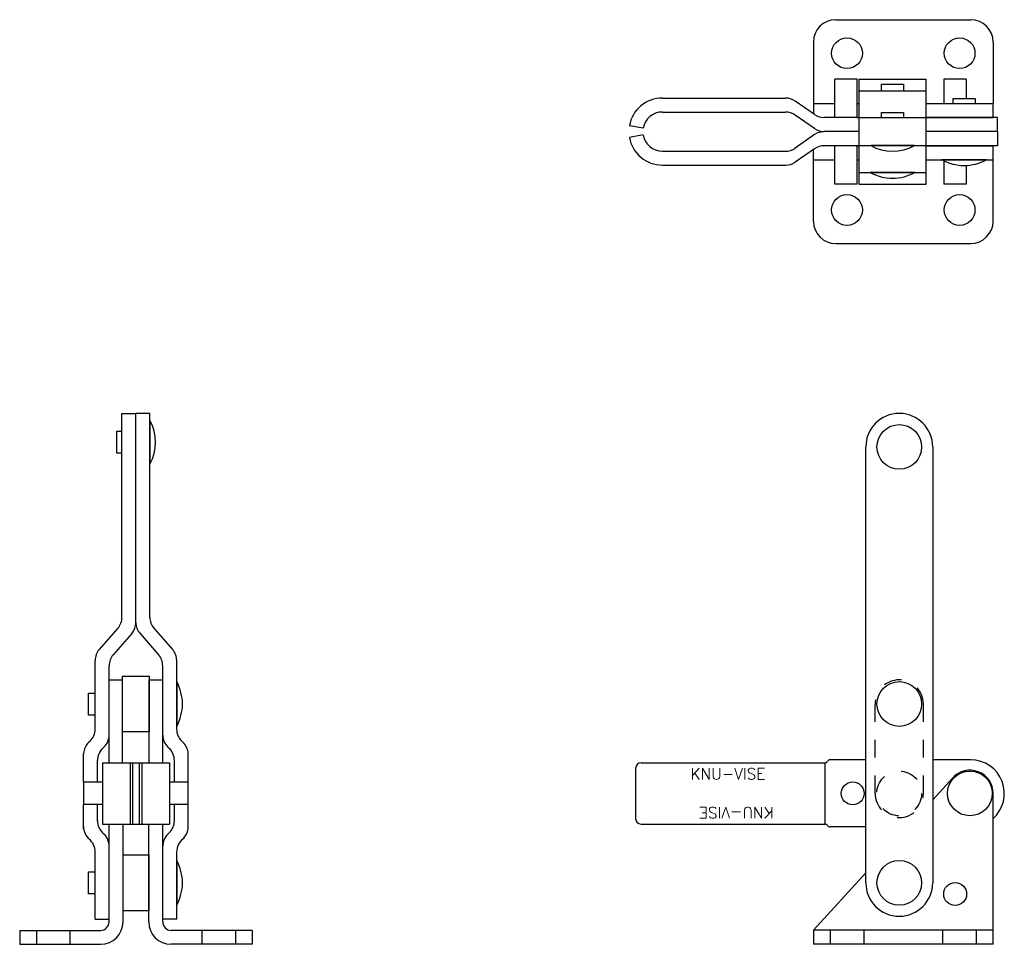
# Model space of a CAD drawing. Extents: x 25.09 to 30.6, y 3.14 to 8.31.
import ezdxf

# ---------------------------------------------------------------- set-up
doc = ezdxf.new("R2010")
doc.units = 0
doc.header["$LTSCALE"] = 0.25
doc.header["$MEASUREMENT"] = 0
doc.linetypes.add('HIDDEN2', pattern=[0.1875, 0.125, -0.0625])
doc.layers.get('0').update_dxf_attribs({"linetype": 'CONTINUOUS'})
for name, color, linetype in [('BASE', 6, 'CONTINUOUS'), ('HANDLE', 170, 'CONTINUOUS'), ('LINK', 1, 'CONTINUOUS'), ('RIVET', 7, 'CONTINUOUS'), ('SPACER', 140, 'CONTINUOUS'), ('TBAR', 3, 'CONTINUOUS')]:
    doc.layers.add(name, color=color, linetype=linetype)
doc.styles.add('ROMANS', font='Romans')

msp = doc.modelspace()

# ---------------------------------------------------------------- linework, layer by layer
at = {"color": 7}
for p, q in [((29.9111, 7.9107), (29.9111, 7.9477)), ((29.9111, 7.9477), (30.0341, 7.9477)), ((30.0341, 7.9477), (30.0341, 7.9107)), ((30.3111, 7.8687), (30.4341, 7.8687)), ((30.3111, 7.8397), (30.3111, 7.8687)), ((30.4341, 7.8687), (30.4341, 7.8397)), ((29.9111, 7.7607), (29.9111, 7.7897)), ((29.9111, 7.7897), (30.0341, 7.7897)), ((30.0341, 7.7897), (30.0341, 7.7607)), ((30.095, 7.6047), (29.8503, 7.6047)), ((30.4977, 7.5257), (30.2482, 7.5257)), ((30.0976, 7.4547), (29.8476, 7.4547)), ((25.8185, 6.0681), (25.8185, 5.8233)), ((25.6335, 5.8842), (25.6335, 6.0072)), ((25.6335, 6.0072), (25.6625, 6.0072)), ((25.6625, 5.8842), (25.6335, 5.8842)), ((25.9685, 4.607), (25.9685, 4.357)), ((25.4755, 4.5435), (25.5125, 4.5435)), ((25.4755, 4.4205), (25.4755, 4.5435)), ((25.5125, 4.4205), (25.4755, 4.4205)), ((25.9685, 3.607), (25.9685, 3.357)), ((25.4755, 3.5435), (25.5125, 3.5435)), ((25.4755, 3.4205), (25.4755, 3.5435)), ((25.5125, 3.4205), (25.4755, 3.4205))]:
    msp.add_line(p, q, dxfattribs=at)
for centre in [(29.7499, 3.982), (30.3226, 3.4195)]:
    msp.add_circle(centre, 0.064, dxfattribs=at)
for centre, radius, start, end in [((30.373, 7.751), 0.2576, 241.0309, 298.9691), ((29.9726, 7.681), 0.2586, 241.0925, 298.9075), ((25.7421, 4.482), 0.2586, 331.0925, 28.9075), ((25.7421, 3.482), 0.2586, 331.0925, 28.9075)]:
    msp.add_arc(centre, radius, start, end, dxfattribs=at)
at = {"layer": 'BASE', "color": 7}
for p, q in [((29.6551, 8.3084), (30.4101, 8.3084)), ((29.5301, 8.1834), (29.5301, 7.8397)), ((30.5351, 8.1834), (30.5351, 7.8397)), ((29.5301, 7.8397), (29.6499, 7.8397)), ((29.5301, 7.8397), (29.5301, 7.7825)), ((29.7749, 7.8397), (29.7851, 7.8397)), ((30.1601, 7.8397), (30.5351, 7.8397)), ((30.5351, 7.7617), (30.5351, 7.8397)), ((29.7749, 7.7617), (29.7851, 7.7617)), ((30.1601, 7.7617), (30.5351, 7.7617)), ((29.7749, 7.6037), (29.7851, 7.6037)), ((30.1601, 7.6037), (30.5351, 7.6037)), ((30.5351, 7.1819), (30.5351, 7.6037)), ((29.5301, 7.5257), (29.5301, 7.5828)), ((29.5301, 7.1819), (29.5301, 7.5257)), ((29.5301, 7.5257), (29.6499, 7.5257)), ((29.7749, 7.5257), (29.7851, 7.5257)), ((30.1601, 7.5257), (30.5351, 7.5257)), ((29.6551, 7.0569), (30.4101, 7.0569)), ((30.1971, 3.947), (30.3091, 4.0697)), ((30.5351, 3.1386), (30.5351, 3.982)), ((25.5905, 3.2633), (25.5905, 3.8105)), ((25.6685, 3.2633), (25.6685, 3.8105)), ((25.8125, 3.2633), (25.8125, 3.8105)), ((25.8905, 3.2633), (25.8905, 3.8105)), ((29.5301, 3.2166), (29.8231, 3.5375)), ((25.0905, 3.2164), (25.5436, 3.2164)), ((25.0905, 3.2164), (25.0905, 3.1384)), ((26.3905, 3.2164), (25.9373, 3.2164)), ((26.3905, 3.2164), (26.3905, 3.1384)), ((30.5351, 3.2166), (29.5301, 3.2166)), ((29.5301, 3.2166), (29.5301, 3.1386)), ((25.0905, 3.1384), (25.5436, 3.1384)), ((26.3905, 3.1384), (25.9373, 3.1384)), ((30.5351, 3.1386), (29.5301, 3.1386))]:
    msp.add_line(p, q, dxfattribs=at)
at = {"layer": 'BASE', "color": 7, "linetype": 'HIDDEN2'}
for p, q in [((25.1842, 3.2164), (25.1842, 3.1384)), ((25.3717, 3.2164), (25.3717, 3.1384)), ((26.1092, 3.2164), (26.1092, 3.1384)), ((26.2967, 3.2164), (26.2967, 3.1384)), ((29.6239, 3.2166), (29.6239, 3.1386)), ((29.8114, 3.2166), (29.8114, 3.1386)), ((30.2539, 3.1386), (30.2539, 3.2166)), ((30.4414, 3.1386), (30.4414, 3.2166))]:
    msp.add_line(p, q, dxfattribs=at)
at = {"layer": 'BASE', "color": 7}
for centre in [(29.7176, 8.1209), (30.3476, 8.1209), (29.7176, 7.2444), (30.3476, 7.2444)]:
    msp.add_circle(centre, 0.086, dxfattribs=at)
for centre, radius, start, end in [((29.6551, 8.1834), 0.125, 90, 180), ((30.4101, 8.1834), 0.125, 0, 90), ((29.6551, 7.1819), 0.125, 180, 270), ((30.4101, 7.1819), 0.125, 270, 0), ((30.4051, 3.982), 0.13, 0, 137.5973), ((25.5436, 3.2633), 0.0469, 270, 0), ((25.5436, 3.2633), 0.1249, 270, 360), ((25.9373, 3.2633), 0.1249, 180, 270), ((25.9373, 3.2633), 0.0469, 180, 270)]:
    msp.add_arc(centre, radius, start, end, dxfattribs=at)
at = {"layer": 'HANDLE', "color": 7}
for p, q in [((29.7851, 7.9757), (30.1601, 7.9757)), ((29.7851, 7.3897), (29.7851, 7.9757)), ((30.1601, 7.3897), (30.1601, 7.9757)), ((29.7851, 7.9107), (30.1601, 7.9107)), ((29.7851, 7.7607), (30.1601, 7.7607)), ((29.7851, 7.6047), (30.1601, 7.6047)), ((29.7851, 7.4547), (30.1601, 7.4547)), ((29.7851, 7.3897), (30.1601, 7.3897)), ((25.6625, 4.9675), (25.6625, 6.1065)), ((25.6625, 6.1065), (25.7405, 6.1065)), ((25.7405, 4.9382), (25.7405, 6.1065)), ((25.8185, 6.1065), (25.7405, 6.1065)), ((25.7405, 4.9382), (25.7405, 6.1065)), ((25.8185, 4.9675), (25.8185, 6.1065)), ((29.8231, 3.482), (29.8231, 5.9195)), ((30.1971, 5.9195), (30.1971, 3.482)), ((25.6393, 4.9058), (25.5356, 4.7871)), ((25.8416, 4.9058), (25.9453, 4.7871)), ((25.7173, 4.8766), (25.6136, 4.7578)), ((25.7636, 4.8766), (25.8673, 4.7578)), ((25.5125, 4.3415), (25.5125, 4.7254)), ((25.5905, 4.3084), (25.5905, 4.6961)), ((25.8905, 4.3084), (25.8905, 4.6961)), ((25.9685, 4.3415), (25.9685, 4.7254)), ((25.4838, 4.274), (25.4761, 4.2667)), ((25.5617, 4.2408), (25.5542, 4.2337)), ((25.9192, 4.2408), (25.9267, 4.2337)), ((25.9971, 4.274), (26.0048, 4.2667)), ((25.4475, 4.0445), (25.4475, 4.206)), ((26.0335, 4.0445), (26.0335, 4.206)), ((25.5255, 4.0445), (25.5255, 4.1661)), ((25.9555, 4.0445), (25.9555, 4.1661)), ((25.4475, 3.7842), (25.4475, 3.9195)), ((25.5255, 3.8295), (25.5255, 3.9195)), ((25.9555, 3.8295), (25.9555, 3.9195)), ((26.0335, 3.7842), (26.0335, 3.9195)), ((25.5542, 3.762), (25.5617, 3.7548)), ((25.9267, 3.762), (25.9192, 3.7548)), ((25.5125, 3.2795), (25.5125, 3.6545)), ((25.5905, 3.2795), (25.5905, 3.6872)), ((25.8905, 3.2795), (25.8905, 3.6872)), ((25.9685, 3.2795), (25.9685, 3.6545)), ((25.5125, 3.2795), (25.5905, 3.2795)), ((25.9685, 3.2795), (25.8905, 3.2795))]:
    msp.add_line(p, q, dxfattribs=at)
for centre, radius, start, end in [((30.0101, 5.9195), 0.187, 0, 180), ((25.5687, 4.9675), 0.0938, 318.8673, 0), ((25.9122, 4.9675), 0.0938, 180, 221.1327), ((25.6467, 4.9382), 0.0938, 318.8673, 0), ((25.8342, 4.9382), 0.0938, 180, 221.1327), ((25.6062, 4.7254), 0.0938, 138.8673, 180), ((25.6842, 4.6961), 0.0938, 138.8673, 180), ((25.7967, 4.6961), 0.0938, 0, 41.1327), ((25.8747, 4.7254), 0.0938, 0, 41.1327), ((25.4187, 4.3415), 0.0938, 313.9415, 0), ((25.4967, 4.3084), 0.0938, 313.8767, 0), ((25.9842, 4.3084), 0.0938, 180, 226.1233), ((26.0622, 4.3415), 0.0938, 180, 226.0585), ((25.5428, 4.198), 0.0957, 134.1524, 175.2212), ((25.9381, 4.198), 0.0957, 4.7788, 45.8476), ((25.6192, 4.1661), 0.0938, 133.8767, 180), ((25.8617, 4.1661), 0.0938, 0, 46.1233), ((25.6192, 3.8295), 0.0938, 180, 226.1233), ((25.8617, 3.8295), 0.0938, 313.8767, 0), ((25.5412, 3.7965), 0.0938, 180, 229.2066), ((25.4967, 3.6872), 0.0938, 0, 46.1233), ((25.9842, 3.6872), 0.0938, 133.8767, 180), ((25.9397, 3.7965), 0.0938, 310.7934, 0), ((25.4187, 3.6545), 0.0938, 0, 50.5112), ((26.0622, 3.6545), 0.0938, 129.4888, 180), ((30.0101, 3.482), 0.187, 180, 0)]:
    msp.add_arc(centre, radius, start, end, dxfattribs=at)
at = {"layer": 'LINK', "color": 7}
for p, q in [((25.5905, 4.1535), (25.5905, 4.617)), ((25.5905, 4.617), (25.6655, 4.617)), ((25.6655, 4.1535), (25.6655, 4.617)), ((25.8155, 4.1535), (25.8155, 4.617)), ((25.8155, 4.617), (25.8905, 4.617)), ((25.8905, 4.1535), (25.8905, 4.617))]:
    msp.add_line(p, q, dxfattribs=at)
at = {"layer": 'LINK', "color": 7, "linetype": 'HIDDEN2'}
for p, q in [((29.8751, 3.982), (29.8751, 4.482)), ((30.1451, 3.982), (30.1451, 4.482))]:
    msp.add_line(p, q, dxfattribs=at)
for centre, start, end in [((30.0101, 4.482), 0, 180), ((30.0101, 3.982), 180, 0)]:
    msp.add_arc(centre, 0.135, start, end, dxfattribs=at)
at = {"layer": 'RIVET', "color": 7}
for p, q in [((29.7749, 7.9757), (29.6499, 7.9757)), ((29.6499, 7.7617), (29.6499, 7.9757)), ((29.7749, 7.7617), (29.7749, 7.9757)), ((30.2601, 7.9757), (30.2601, 7.8397)), ((30.3851, 7.9757), (30.2601, 7.9757)), ((30.3851, 7.9757), (30.3851, 7.8687)), ((29.6499, 7.3897), (29.6499, 7.6037)), ((29.7749, 7.3897), (29.7749, 7.6037)), ((30.2601, 7.5195), (30.2601, 7.3897)), ((30.3851, 7.4937), (30.3851, 7.3897)), ((29.7749, 7.3897), (29.6499, 7.3897)), ((30.3851, 7.3897), (30.2601, 7.3897)), ((25.553, 4.0445), (25.4475, 4.0445)), ((25.4475, 4.0445), (25.4475, 3.9195)), ((26.0335, 4.0445), (25.928, 4.0445)), ((26.0335, 3.9195), (26.0335, 4.0445)), ((25.553, 3.9195), (25.4475, 3.9195)), ((26.0335, 3.9195), (25.928, 3.9195))]:
    msp.add_line(p, q, dxfattribs=at)
for centre in [(30.0101, 5.9195), (30.0101, 4.482), (30.4051, 3.982), (30.0101, 3.482)]:
    msp.add_circle(centre, 0.125, dxfattribs=at)
at = {"layer": 'RIVET', "color": 7, "linetype": 'HIDDEN2'}
msp.add_circle((30.0099, 3.982), 0.125, dxfattribs=at)
at = {"layer": 'RIVET', "color": 7}
for centre, start, end in [((29.9726, 7.8227), 240.6919, 299.3081), ((25.6005, 5.9457), 330.6919, 29.3081)]:
    msp.add_arc(centre, 0.25, start, end, dxfattribs=at)
at = {"layer": 'SPACER', "color": 7}
for p, q in [((25.6655, 4.638), (25.8155, 4.638)), ((25.6655, 4.326), (25.6655, 4.638)), ((25.8155, 4.638), (25.8155, 4.326)), ((25.8155, 4.326), (25.6655, 4.326)), ((25.6685, 3.638), (25.8125, 3.638)), ((25.6685, 3.326), (25.6685, 3.638)), ((25.8125, 3.638), (25.8125, 3.326)), ((25.8125, 3.326), (25.6685, 3.326))]:
    msp.add_line(p, q, dxfattribs=at)
at = {"layer": 'TBAR', "color": 7}
for p, q in [((28.6851, 7.8702), (29.3745, 7.8702)), ((29.536, 7.7784), (29.428, 7.8534)), ((28.6851, 7.7922), (29.3743, 7.7922)), ((29.5359, 7.6996), (29.4281, 7.7752)), ((28.5773, 7.7017), (28.5005, 7.7152)), ((29.7851, 7.7617), (29.5895, 7.7617)), ((30.5601, 7.7617), (30.1601, 7.7617)), ((30.5601, 7.6827), (30.5601, 7.7617)), ((28.5773, 7.6637), (28.5005, 7.6501)), ((29.5359, 7.6657), (29.4281, 7.5901)), ((29.7851, 7.6827), (29.5897, 7.6827)), ((29.7851, 7.6827), (29.5897, 7.6827)), ((30.5601, 7.6827), (30.1601, 7.6827)), ((30.5601, 7.6827), (30.1601, 7.6827)), ((30.5601, 7.6827), (30.5601, 7.6037)), ((29.7851, 7.6037), (29.5895, 7.6037)), ((30.5601, 7.6037), (30.1601, 7.6037)), ((28.6851, 7.5732), (29.3743, 7.5732)), ((29.536, 7.5869), (29.428, 7.5119)), ((28.6851, 7.4952), (29.3745, 7.4952)), ((25.553, 4.1535), (25.553, 3.8105)), ((25.553, 4.1535), (25.928, 4.1535)), ((25.7079, 4.1535), (25.7079, 3.8105)), ((25.7214, 4.1535), (25.7214, 3.8105)), ((25.7595, 4.1535), (25.7595, 3.8105)), ((25.773, 4.1535), (25.773, 3.8105)), ((25.928, 4.1535), (25.928, 3.8105)), ((28.5664, 4.1535), (29.5957, 4.1535)), ((29.5957, 3.8105), (29.5957, 4.1535)), ((29.8231, 4.1695), (29.623, 4.1695)), ((30.4101, 4.1695), (30.1971, 4.1695)), ((28.5351, 4.1223), (28.5351, 3.8418)), ((25.553, 3.8105), (25.928, 3.8105)), ((28.5664, 3.8105), (29.5957, 3.8105)), ((29.8231, 3.7945), (29.623, 3.7945))]:
    msp.add_line(p, q, dxfattribs=at)
for centre, radius, start, end in [((28.6851, 7.6827), 0.1875, 90, 170), ((29.3745, 7.7764), 0.0938, 55.2239, 90), ((28.6851, 7.6827), 0.1095, 90, 170), ((29.3743, 7.6984), 0.0938, 54.9772, 90), ((29.5895, 7.8554), 0.0938, 235.2239, 270), ((28.6851, 7.6827), 0.1095, 190, 270), ((29.5897, 7.7764), 0.0938, 234.9772, 270), ((29.5897, 7.5889), 0.0938, 90, 125.0228), ((28.6851, 7.6827), 0.1875, 190, 270), ((29.5895, 7.5099), 0.0938, 90, 124.7761), ((29.3743, 7.6669), 0.0938, 270, 305.0228), ((29.3745, 7.5889), 0.0938, 270, 304.7761), ((28.5664, 4.1223), 0.0312, 90, 180), ((29.5957, 4.1691), 0.0156, 270, 330.7908), ((29.623, 4.1539), 0.0156, 90, 150.7908), ((30.4101, 3.982), 0.1875, 311.8103, 90), ((28.5664, 3.8418), 0.0312, 180, 270), ((29.5957, 3.7949), 0.0156, 29.2092, 90), ((29.623, 3.8101), 0.0156, 209.2092, 270)]:
    msp.add_arc(centre, radius, start, end, dxfattribs=at)

# ---------------------------------------------------------------- texts
at = {"layer": 'TBAR', "color": 7, "style": 'ROMANS'}
msp.add_text('KNU-VISE', height=0.0625, dxfattribs=at).set_placement((28.8432, 4.0605))
msp.add_text('KNU-VISE', height=0.0625, rotation=180, dxfattribs=at).set_placement((29.3073, 3.9059))

doc.saveas('drawing.dxf')
